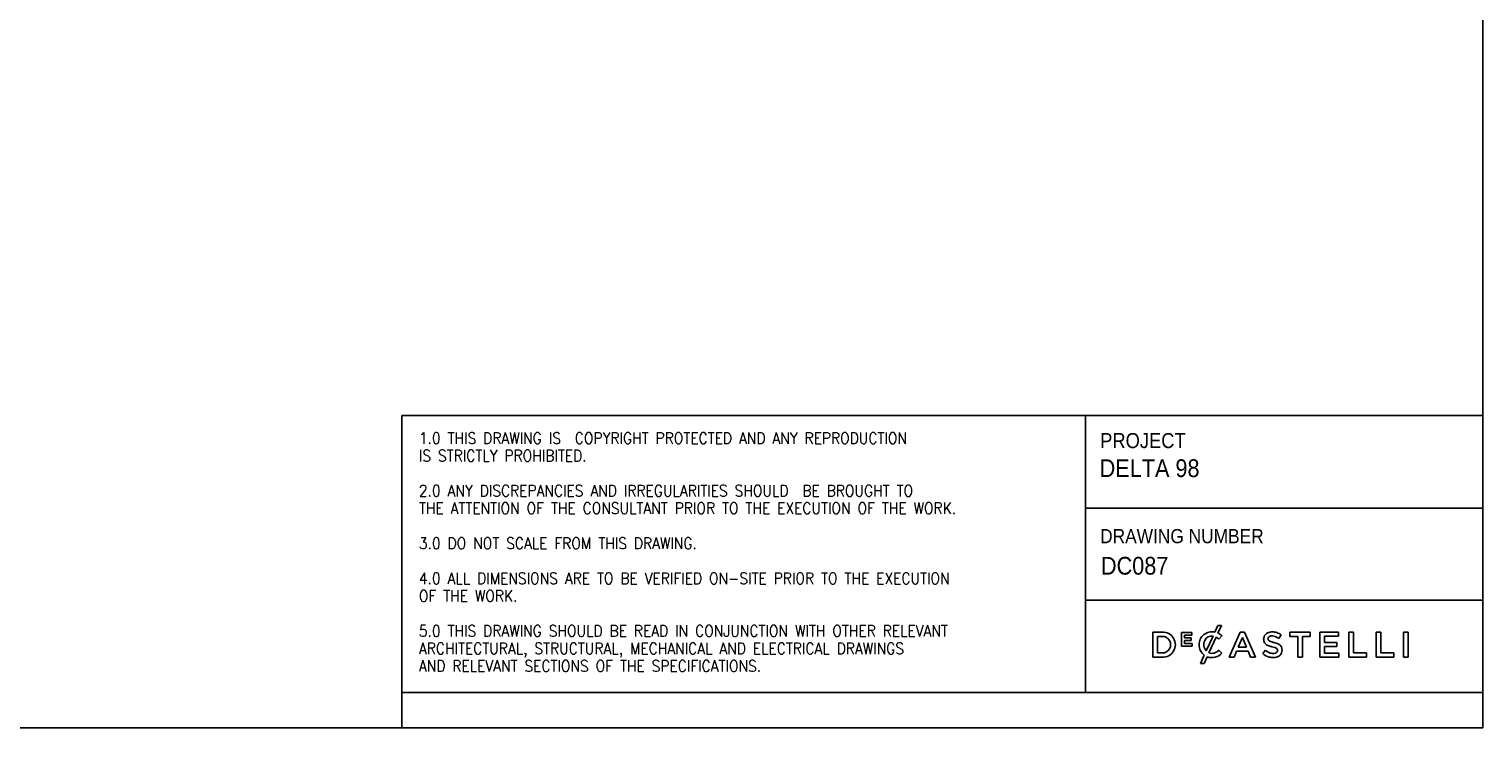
# Model space of a CAD drawing. Header units: millimetres. Extents: x -86 to 3194, y 57 to 2353.
# Tile 2 of 3: x 1554 to 3194, y 57 to 845. Entities that reach past the tile are written whole.
import ezdxf

# ---------------------------------------------------------------- set-up
doc = ezdxf.new("R2010")
doc.units = ezdxf.units.MM
doc.header["$LTSCALE"] = 8
doc.linetypes.add('SLD-Solido', pattern=[0])
doc.layers.add('NOTE', color=3, linetype='SLD-Solido')
doc.layers.add('SCHIZZI', color=9, linetype='Continuous')
doc.styles.add('SLDTEXTSTYLE0', font='GOTHIC.TTF', dxfattribs={"width": 0.913})
doc.styles.add('SLDTEXTSTYLE1', font='romans__.ttf', dxfattribs={"width": 0.893})

msp = doc.modelspace()

# ---------------------------------------------------------------- linework, layer by layer
at = {"layer": 'SCHIZZI', "color": 7, "true_color": 0xffffff}
for p, q in [((3193.65, 57.35), (3193.49, 2353.35)), ((1974.1, 409.55), (1974.1, 97.35)), ((1974.1, 409.55), (3193.63, 409.55)), ((2745.44, 409.55), (2745.44, 97.35)), ((2745.44, 304.9), (3193.63, 304.9)), ((2745.44, 201.18), (3193.64, 201.18)), ((2831.81, 165.26), (2821.27, 165.26)), ((2821.27, 165.26), (2821.27, 137.07)), ((2865.45, 165.06), (2853.66, 165.06)), ((2853.66, 165.06), (2853.66, 149.43)), ((2865.45, 162), (2865.45, 165.06)), ((2894.71, 172.74), (2891.32, 165.3)), ((2898.62, 172.74), (2894.71, 172.74)), ((2894.74, 164.22), (2898.62, 172.74)), ((2919.99, 165.46), (2907.59, 137.07)), ((2924.72, 165.46), (2919.99, 165.46)), ((2924.76, 165.37), (2924.72, 165.46)), ((2937.12, 137.07), (2924.76, 165.37)), ((2998.92, 165.26), (2975.99, 165.26)), ((2975.99, 165.26), (2975.99, 160.43)), ((2998.92, 160.43), (2998.92, 165.26)), ((3030.76, 165.26), (3009.79, 165.26)), ((3009.79, 165.26), (3009.79, 137.07)), ((3030.76, 160.59), (3030.76, 165.26)), ((3047.67, 165.26), (3042.48, 165.26)), ((3042.48, 165.26), (3042.48, 137.07)), ((3047.67, 141.82), (3047.67, 165.26)), ((3078.32, 165.26), (3073.13, 165.26)), ((3073.13, 165.26), (3073.13, 137.07)), ((3078.32, 141.82), (3078.32, 165.26)), ((3104.07, 165.26), (3104.07, 137.07)), ((3109.25, 165.26), (3104.07, 165.26)), ((3109.25, 137.07), (3109.25, 165.26)), ((2826.45, 141.82), (2826.45, 160.51)), ((2826.45, 160.51), (2831.81, 160.51)), ((2853.66, 149.43), (2865.56, 149.43)), ((2857.08, 158.83), (2857.08, 162)), ((2857.08, 162), (2865.45, 162)), ((2864.45, 158.83), (2857.08, 158.83)), ((2857.08, 155.77), (2864.45, 155.77)), ((2857.08, 152.49), (2857.08, 155.77)), ((2865.56, 152.49), (2857.08, 152.49)), ((2864.45, 155.77), (2864.45, 158.83)), ((2865.56, 149.43), (2865.56, 152.49)), ((2873.43, 151.03), (2873.43, 151.08)), ((2889.24, 160.85), (2881.58, 144.05)), ((2884.57, 142.03), (2892.63, 159.73)), ((2895.74, 157.42), (2899.07, 161.26)), ((2899.07, 161.26), (2898.98, 161.35)), ((2917.71, 148.44), (2922.28, 159.1)), ((2926.89, 148.44), (2917.71, 148.44)), ((2922.28, 159.1), (2926.89, 148.44)), ((2963.37, 158.19), (2966.15, 162.12)), ((2975.99, 160.43), (2984.84, 160.43)), ((2984.84, 160.43), (2984.84, 137.07)), ((2990.06, 137.07), (2990.06, 160.43)), ((2990.06, 160.43), (2998.92, 160.43)), ((3014.98, 153.62), (3014.98, 160.59)), ((3014.98, 160.59), (3030.76, 160.59)), ((3028.97, 153.62), (3014.98, 153.62)), ((3014.98, 148.95), (3028.97, 148.95)), ((3014.98, 141.74), (3014.98, 148.95)), ((3028.97, 148.95), (3028.97, 153.62)), ((2821.27, 137.07), (2831.81, 137.07)), ((2831.81, 141.82), (2826.45, 141.82)), ((2879.36, 139.19), (2875.14, 129.93)), ((2879.06, 129.93), (2882.52, 137.52)), ((2899.27, 141.68), (2895.93, 145.06)), ((2899.18, 141.58), (2899.27, 141.68)), ((2907.59, 137.07), (2912.92, 137.07)), ((2912.92, 137.07), (2915.79, 143.81)), ((2915.79, 143.81), (2928.8, 143.81)), ((2928.8, 143.81), (2931.63, 137.07)), ((2931.63, 137.07), (2937.12, 137.07)), ((2948.36, 144.92), (2945.23, 141.2)), ((2984.84, 137.07), (2990.06, 137.07)), ((3009.79, 137.07), (3030.96, 137.07)), ((3030.96, 141.74), (3014.98, 141.74)), ((3030.96, 137.07), (3030.96, 141.74)), ((3042.48, 137.07), (3062.33, 137.07)), ((3062.33, 141.82), (3047.67, 141.82)), ((3062.33, 137.07), (3062.33, 141.82)), ((3073.13, 137.07), (3092.99, 137.07)), ((3092.99, 141.82), (3078.32, 141.82)), ((3092.99, 137.07), (3092.99, 141.82)), ((3104.07, 137.07), (3109.25, 137.07)), ((2875.14, 129.93), (2879.06, 129.93)), ((1974.1, 97.35), (1974.1, 57.35)), ((1974.1, 97.35), (3193.64, 97.35)), ((-86.35, 57.35), (3193.65, 57.35))]:
    msp.add_line(p, q, dxfattribs=at)
for centre, radius, start, end in [((2832.57, 151.16), 14.11, 266.90157, 93.09843), ((2887.88, 151.25), 14.46, 76.24523, 180.89091), ((2888.46, 150.38), 15.2, 45.71394, 65.58709), ((2954.14, 157.37), 7.87, 114.63446, 160.64301), ((2955.83, 153.69), 11.92, 89.50788, 114.63446), ((2956.05, 148.74), 16.86, 72.44471, 90.39732), ((2955.36, 148.09), 17.69, 52.42183, 70.96437), ((2832.01, 151.16), 9.35, 268.76628, 91.23372), ((2888.2, 151.03), 14.77, 180, 233.25786), ((2889.65, 151.25), 10.81, 153.58432, 221.73663), ((2887.86, 152.14), 8.82, 81.04863, 153.58432), ((2885.51, 146.93), 14.65, 45.72598, 60.90731), ((2955.38, 157.23), 9.09, 162.43966, 192.31941), ((2952.42, 156.42), 6.02, 190.78984, 232.66765), ((2955.55, 160.53), 11.18, 232.66765, 251.27083), ((2954.55, 157.8), 3.13, 146.85935, 193.31029), ((2954.05, 157.69), 2.62, 193.31029, 230.56735), ((2955.11, 156.87), 4.14, 98.98092, 140.32353), ((2960.7, 173.56), 25.19, 249.70068, 255.51463), ((2956.47, 160.98), 6.7, 232.44778, 252.59774), ((2951.05, 136.24), 13.36, 73.32325, 75.51463), ((2955.92, 151.78), 9.3, 77.54474, 98.98092), ((2964.98, 184.37), 31.59, 250.55867, 257.31246), ((2959.14, 164.88), 16.41, 254.99999, 258.29329), ((2951.08, 125.99), 23.31, 70.27129, 78.29329), ((2954.68, 147.36), 13.88, 51.25781, 76.47292), ((2953.72, 133.06), 20.95, 64.63254, 78.09895), ((2956.22, 139.89), 8.49, 58.43436, 71.28416), ((2959.85, 144.97), 7.57, 28.77124, 67.85987), ((2957.9, 145.2), 9.23, 338.409, 21.69569), ((2887.89, 151.72), 15.18, 249.30365, 318.58458), ((2888.05, 150.76), 9.4, 248.28377, 285.8766), ((2887.02, 153.34), 12.17, 287.21436, 317.11848), ((2956.82, 153.93), 17.21, 227.67997, 255.77334), ((2957.71, 154.6), 13.46, 225.98856, 252.68232), ((2957.02, 154.69), 18, 255.77334, 272.44794), ((2957.07, 152.53), 11.29, 252.68232, 275.6739), ((2957.48, 148.56), 11.85, 271.47111, 299.92604), ((2957.76, 146.53), 5.26, 274.6813, 307.58878), ((2959.25, 144.7), 2.81, 27.46177, 59.71525), ((2959.17, 144.55), 2.82, 309.48388, 346.59381), ((2958.62, 144.68), 3.39, 346.59381, 22.92671), ((2959.75, 144.61), 7.3, 299.92604, 337.37946)]:
    msp.add_arc(centre, radius, start, end, dxfattribs=at)

# ---------------------------------------------------------------- texts
at = {"layer": 'NOTE', "color": 7, "true_color": 0xffffff, "attachment_point": 1}
for s, insert, char_height, style in [('1.0 THIS DRAWING IS  COPYRIGHT PROTECTED AND ANY REPRODUCTION', (1993.39, 390.4), 12.8, 'SLDTEXTSTYLE1'), ('PROJECT', (2761.85, 389.74), 16.933, 'SLDTEXTSTYLE0'), ('IS STRICTLY PROHIBITED.', (1993.39, 370.64), 12.8, 'SLDTEXTSTYLE1'), ('DELTA 98', (2761.32, 360.13), 20, 'SLDTEXTSTYLE0'), ('2.0 ANY DISCREPANCIES AND IRREGULARITIES SHOULD  BE BROUGHT TO ', (1993.39, 331.13), 12.8, 'SLDTEXTSTYLE1'), ('THE ATTENTION OF THE CONSULTANT PRIOR TO THE EXECUTION OF THE WORK.', (1993.39, 311.38), 12.8, 'SLDTEXTSTYLE1'), ('DRAWING NUMBER', (2761.85, 281.52), 16, 'SLDTEXTSTYLE0'), ('3.0 DO NOT SCALE FROM THIS DRAWING.', (1993.39, 271.87), 12.8, 'SLDTEXTSTYLE1'), (' DC087', (2756.01, 250.15), 20, 'SLDTEXTSTYLE0'), ('4.0 ALL DIMENSIONS ARE TO BE VERIFIED ON-SITE PRIOR TO THE EXECUTION ', (1993.39, 232.35), 12.8, 'SLDTEXTSTYLE1'), ('OF THE WORK.', (1993.39, 212.6), 12.8, 'SLDTEXTSTYLE1'), ('5.0 THIS DRAWING SHOULD BE READ IN CONJUNCTION WITH OTHER RELEVANT ', (1993.39, 173.09), 12.8, 'SLDTEXTSTYLE1'), ('ARCHITECTURAL, STRUCTURAL, MECHANICAL AND ELECTRICAL DRAWINGS ', (1993.39, 153.33), 12.8, 'SLDTEXTSTYLE1'), ('AND RELEVANT SECTIONS OF THE SPECIFICATIONS.', (1993.39, 133.58), 12.8, 'SLDTEXTSTYLE1')]:
    msp.add_mtext(s, dxfattribs=dict(at, insert=insert, char_height=char_height, style=style))

doc.saveas('drawing.dxf')
